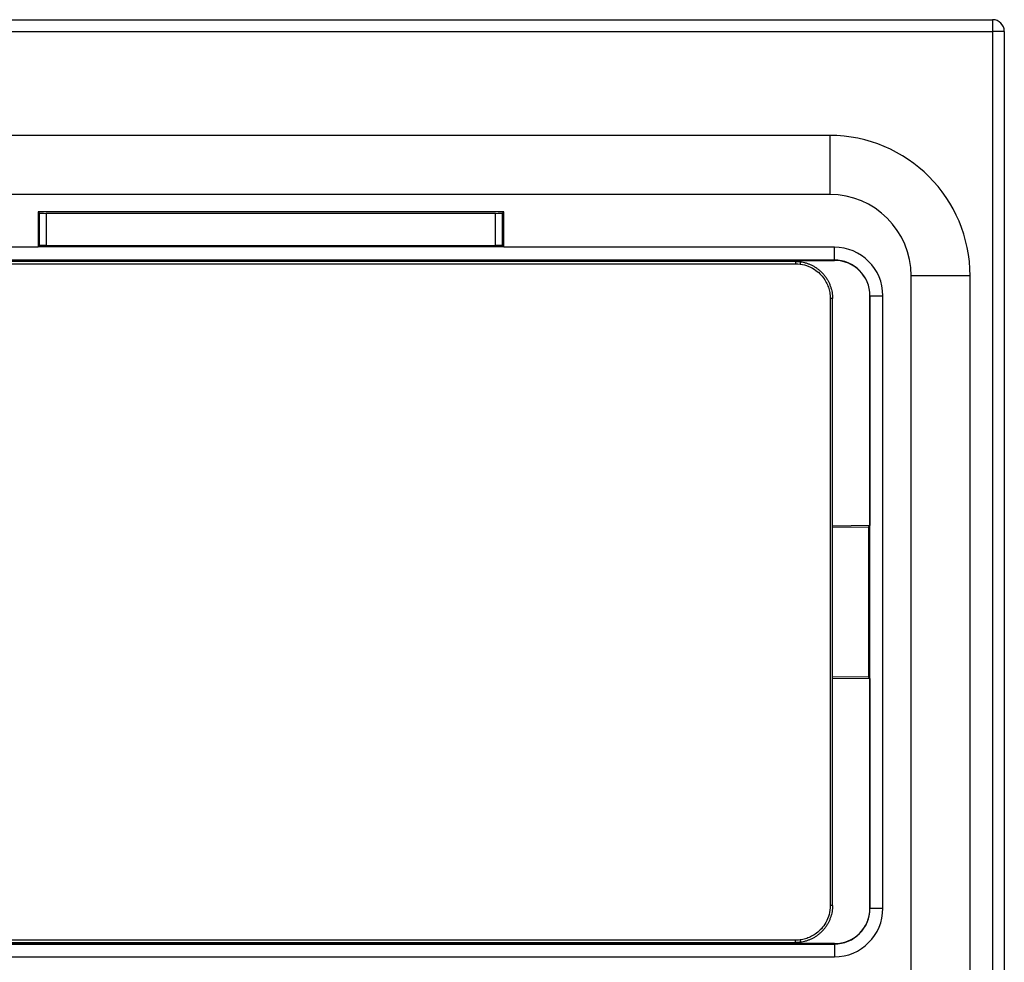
# Model space of a CAD drawing. Header units: inches. Extents: x -14 to 103, y 36 to 194.
# Tile 12 of 12: x 69 to 102, y 161 to 194. Entities that reach past the tile are written whole.
import ezdxf

# ---------------------------------------------------------------- set-up
doc = ezdxf.new("R2010")
doc.units = ezdxf.units.IN
doc.header["$MEASUREMENT"] = 0

# ---------------------------------------------------------------- blocks, each defined once
blk = doc.blocks.new('block 13')
at = {"color": 7, "lineweight": 25}
blk.add_lwpolyline([(96.468, 163.304), (96.468, 184.148)], dxfattribs=at)
blk = doc.blocks.new('block 14')
at = {"color": 7, "lineweight": 25}
blk.add_lwpolyline([(57.948, 162.028), (95.192, 162.028)], dxfattribs=at)
blk = doc.blocks.new('block 16')
at = {"color": 7, "lineweight": 25}
blk.add_lwpolyline([(95.192, 185.424), (57.948, 185.424)], dxfattribs=at)
blk = doc.blocks.new('block 259')
at = {"color": 7, "lineweight": 25}
blk.add_lwpolyline([(101.97, 193.326), (101.97, 120.502)], dxfattribs=at)
blk = doc.blocks.new('block 261')
at = {"color": 7, "lineweight": 25}
blk.add_lwpolyline([(101.194, 125.326), (101.194, 184.926)], dxfattribs=at)
blk = doc.blocks.new('block 262')
at = {"color": 7, "lineweight": 25}
blk.add_open_spline([(101.194, 184.926), (101.194, 187.59), (99.034, 189.75), (96.37, 189.75)], degree=3, dxfattribs=at)
blk = doc.blocks.new('block 263')
at = {"color": 7, "lineweight": 25}
blk.add_lwpolyline([(96.37, 189.75), (57.97, 189.75)], dxfattribs=at)
blk = doc.blocks.new('block 265')
at = {"color": 7, "lineweight": 25}
blk.add_lwpolyline([(53.1, 193.326), (101.97, 193.326)], dxfattribs=at)
blk = doc.blocks.new('block 273')
at = {"color": 7, "lineweight": 25}
blk.add_lwpolyline([(84.888, 185.976), (84.888, 187.075)], dxfattribs=at)
blk = doc.blocks.new('block 274')
at = {"color": 7, "lineweight": 25}
blk.add_lwpolyline([(69.452, 185.976), (84.888, 185.976)], dxfattribs=at)
blk = doc.blocks.new('block 275')
at = {"color": 7, "lineweight": 25}
blk.add_lwpolyline([(69.452, 187.075), (69.452, 185.976)], dxfattribs=at)
blk = doc.blocks.new('block 276')
at = {"color": 7, "lineweight": 25}
blk.add_lwpolyline([(84.888, 187.075), (69.452, 187.075)], dxfattribs=at)
blk = doc.blocks.new('block 280')
at = {"color": 7, "lineweight": 25}
blk.add_open_spline([(84.888, 187.075), (85.017, 187.075), (85.123, 187.079), (85.128, 187.083)], degree=3, dxfattribs=at)
blk = doc.blocks.new('block 281')
at = {"color": 7, "lineweight": 25}
blk.add_lwpolyline([(85.128, 185.968), (85.128, 187.083)], dxfattribs=at)
blk = doc.blocks.new('block 282')
at = {"color": 7, "lineweight": 25}
blk.add_open_spline([(85.128, 185.968), (85.123, 185.972), (85.017, 185.976), (84.888, 185.976)], degree=3, dxfattribs=at)
blk = doc.blocks.new('block 283')
at = {"color": 7, "lineweight": 25}
blk.add_open_spline([(69.212, 187.083), (69.217, 187.079), (69.323, 187.075), (69.452, 187.075)], degree=3, dxfattribs=at)
blk = doc.blocks.new('block 284')
at = {"color": 7, "lineweight": 25}
blk.add_lwpolyline([(69.17, 187.126), (69.212, 187.083)], dxfattribs=at)
blk = doc.blocks.new('block 285')
at = {"color": 7, "lineweight": 25}
blk.add_lwpolyline([(85.17, 187.126), (69.17, 187.126)], dxfattribs=at)
blk = doc.blocks.new('block 286')
at = {"color": 7, "lineweight": 25}
blk.add_lwpolyline([(85.17, 187.126), (85.128, 187.083)], dxfattribs=at)
blk = doc.blocks.new('block 288')
at = {"color": 7, "lineweight": 25}
blk.add_lwpolyline([(85.17, 185.927), (69.17, 185.927)], dxfattribs=at)
blk = doc.blocks.new('block 289')
at = {"color": 7, "lineweight": 25}
blk.add_lwpolyline([(69.17, 185.926), (69.212, 185.968)], dxfattribs=at)
blk = doc.blocks.new('block 290')
at = {"color": 7, "lineweight": 25}
blk.add_open_spline([(69.452, 185.976), (69.323, 185.976), (69.217, 185.972), (69.212, 185.968)], degree=3, dxfattribs=at)
blk = doc.blocks.new('block 291')
at = {"color": 7, "lineweight": 25}
blk.add_lwpolyline([(85.17, 185.926), (85.128, 185.968)], dxfattribs=at)
blk = doc.blocks.new('block 292')
at = {"color": 7, "lineweight": 25}
blk.add_lwpolyline([(69.212, 187.083), (69.212, 185.968)], dxfattribs=at)
blk = doc.blocks.new('block 293')
at = {"color": 7, "lineweight": 25}
blk.add_lwpolyline([(101.97, 193.726), (101.97, 193.326)], dxfattribs=at)
blk = doc.blocks.new('block 294')
at = {"color": 7, "lineweight": 25}
blk.add_lwpolyline([(52.513, 193.726), (101.97, 193.726)], dxfattribs=at)
blk = doc.blocks.new('block 295')
at = {"color": 7, "lineweight": 25}
blk.add_lwpolyline([(101.194, 184.926), (100.061, 184.926), (99.17, 184.926)], dxfattribs=at)
blk = doc.blocks.new('block 296')
at = {"color": 7, "lineweight": 25}
blk.add_open_spline([(99.17, 184.926), (99.17, 186.472), (97.917, 187.726), (96.37, 187.726)], degree=3, dxfattribs=at)
blk = doc.blocks.new('block 297')
at = {"color": 7, "lineweight": 25}
blk.add_lwpolyline([(96.37, 189.75), (96.37, 188.616), (96.37, 187.726)], dxfattribs=at)
blk = doc.blocks.new('block 298')
at = {"color": 7, "lineweight": 25}
blk.add_lwpolyline([(99.17, 125.326), (99.17, 184.926)], dxfattribs=at)
blk = doc.blocks.new('block 299')
at = {"color": 7, "lineweight": 25}
blk.add_lwpolyline([(96.37, 187.726), (57.97, 187.726)], dxfattribs=at)
blk = doc.blocks.new('block 300')
at = {"color": 7, "lineweight": 25}
blk.add_open_spline([(102.37, 193.326), (102.37, 193.547), (102.191, 193.726), (101.97, 193.726)], degree=3, dxfattribs=at)
blk = doc.blocks.new('block 301')
at = {"color": 7, "lineweight": 25}
blk.add_lwpolyline([(102.37, 193.326), (101.97, 193.326)], dxfattribs=at)
blk = doc.blocks.new('block 302')
at = {"color": 7, "lineweight": 25}
blk.add_lwpolyline([(102.37, 193.326), (102.37, 120.109)], dxfattribs=at)
blk = doc.blocks.new('block 304')
at = {"color": 7, "lineweight": 25}
blk.add_lwpolyline([(85.17, 185.919), (85.17, 187.126)], dxfattribs=at)
blk = doc.blocks.new('block 305')
at = {"color": 7, "lineweight": 25}
blk.add_lwpolyline([(69.17, 187.126), (69.17, 185.919)], dxfattribs=at)
blk = doc.blocks.new('block 315')
at = {"color": 7, "lineweight": 25}
blk.add_lwpolyline([(57.81, 161.539), (96.53, 161.539)], dxfattribs=at)
blk = doc.blocks.new('block 316')
at = {"color": 7, "lineweight": 25}
blk.add_open_spline([(96.53, 161.539), (97.451, 161.539), (98.197, 162.285), (98.197, 163.206)], degree=3, dxfattribs=at)
blk = doc.blocks.new('block 317')
at = {"color": 7, "lineweight": 25}
blk.add_lwpolyline([(98.197, 163.206), (98.197, 184.246)], dxfattribs=at)
blk = doc.blocks.new('block 318')
at = {"color": 7, "lineweight": 25}
blk.add_open_spline([(98.197, 184.246), (98.197, 185.166), (97.451, 185.913), (96.53, 185.913)], degree=3, dxfattribs=at)
blk = doc.blocks.new('block 319')
at = {"color": 7, "lineweight": 25}
blk.add_lwpolyline([(96.53, 185.913), (85.17, 185.913)], dxfattribs=at)
blk = doc.blocks.new('block 320')
at = {"color": 7, "lineweight": 25}
blk.add_lwpolyline([(69.17, 185.913), (57.81, 185.913)], dxfattribs=at)
blk = doc.blocks.new('block 335')
at = {"color": 7, "lineweight": 25}
blk.add_lwpolyline([(96.53, 185.471), (57.81, 185.471)], dxfattribs=at)
blk = doc.blocks.new('block 337')
at = {"color": 7, "lineweight": 25}
blk.add_lwpolyline([(96.53, 185.471), (96.53, 185.913)], dxfattribs=at)
blk = doc.blocks.new('block 341')
at = {"color": 7, "lineweight": 25}
blk.add_open_spline([(96.53, 161.98), (97.207, 161.98), (97.755, 162.529), (97.755, 163.206)], degree=3, dxfattribs=at)
blk = doc.blocks.new('block 342')
at = {"color": 7, "lineweight": 25}
blk.add_lwpolyline([(97.755, 163.206), (98.197, 163.206)], dxfattribs=at)
blk = doc.blocks.new('block 343')
at = {"color": 7, "lineweight": 25}
blk.add_lwpolyline([(96.53, 161.98), (96.53, 161.539)], dxfattribs=at)
blk = doc.blocks.new('block 346')
at = {"color": 7, "lineweight": 25}
blk.add_lwpolyline([(57.81, 161.98), (96.53, 161.98)], dxfattribs=at)
blk = doc.blocks.new('block 347')
at = {"color": 7, "lineweight": 25}
blk.add_lwpolyline([(97.755, 163.206), (97.755, 184.246)], dxfattribs=at)
blk = doc.blocks.new('block 348')
at = {"color": 7, "lineweight": 25}
blk.add_lwpolyline([(97.755, 184.246), (98.197, 184.246)], dxfattribs=at)
blk = doc.blocks.new('block 350')
at = {"color": 7, "lineweight": 25}
blk.add_open_spline([(97.755, 184.246), (97.755, 184.922), (97.207, 185.471), (96.53, 185.471)], degree=3, dxfattribs=at)
blk = doc.blocks.new('block 378')
at = {"color": 7, "lineweight": 25}
blk.add_lwpolyline([(57.81, 162.006), (95.356, 162.006)], dxfattribs=at)
blk = doc.blocks.new('block 379')
at = {"color": 7, "lineweight": 25}
blk.add_lwpolyline([(96.53, 161.995), (95.356, 162.006)], dxfattribs=at)
blk = doc.blocks.new('block 380')
at = {"color": 7, "lineweight": 25}
blk.add_lwpolyline([(96.53, 161.98), (96.53, 161.995)], dxfattribs=at)
blk = doc.blocks.new('block 381')
at = {"color": 7, "lineweight": 25}
blk.add_open_spline([(96.53, 161.995), (97.199, 161.988), (97.746, 162.525), (97.753, 163.194), (97.753, 163.198), (97.753, 163.202), (97.753, 163.206)], degree=3, knots=[0, 0, 0, 0, 1, 1, 1, 2, 2, 2, 2], dxfattribs=at)
blk = doc.blocks.new('block 382')
at = {"color": 7, "lineweight": 25}
blk.add_lwpolyline([(97.753, 163.206), (97.755, 163.206)], dxfattribs=at)
blk = doc.blocks.new('block 383')
at = {"color": 7, "lineweight": 25}
blk.add_lwpolyline([(96.53, 185.457), (96.53, 185.471)], dxfattribs=at)
blk = doc.blocks.new('block 384')
at = {"color": 7, "lineweight": 25}
blk.add_lwpolyline([(95.356, 185.446), (96.53, 185.457)], dxfattribs=at)
blk = doc.blocks.new('block 385')
at = {"color": 7, "lineweight": 25}
blk.add_lwpolyline([(95.356, 185.446), (57.81, 185.446)], dxfattribs=at)
blk = doc.blocks.new('block 387')
at = {"color": 7, "lineweight": 25}
blk.add_lwpolyline([(97.753, 171.103), (97.753, 163.206)], dxfattribs=at)
blk = doc.blocks.new('block 388')
at = {"color": 7, "lineweight": 25}
blk.add_lwpolyline([(97.709, 171.147), (97.753, 171.103)], dxfattribs=at)
blk = doc.blocks.new('block 389')
at = {"color": 7, "lineweight": 25}
blk.add_lwpolyline([(97.709, 176.305), (97.709, 171.147)], dxfattribs=at)
blk = doc.blocks.new('block 390')
at = {"color": 7, "lineweight": 25}
blk.add_lwpolyline([(97.753, 176.349), (97.709, 176.305)], dxfattribs=at)
blk = doc.blocks.new('block 391')
at = {"color": 7, "lineweight": 25}
blk.add_lwpolyline([(97.753, 184.246), (97.753, 176.349)], dxfattribs=at)
blk = doc.blocks.new('block 392')
at = {"color": 7, "lineweight": 25}
blk.add_lwpolyline([(97.755, 184.246), (97.753, 184.246)], dxfattribs=at)
blk = doc.blocks.new('block 395')
at = {"color": 7, "lineweight": 25}
blk.add_open_spline([(97.753, 184.246), (97.753, 184.915), (97.211, 185.457), (96.542, 185.457), (96.538, 185.457), (96.534, 185.457), (96.53, 185.457)], degree=3, knots=[0, 0, 0, 0, 1, 1, 1, 2, 2, 2, 2], dxfattribs=at)
blk = doc.blocks.new('block 399')
at = {"color": 7, "lineweight": 25}
blk.add_lwpolyline([(95.356, 162.132), (95.356, 162.006)], dxfattribs=at)
blk = doc.blocks.new('block 400')
at = {"color": 7, "lineweight": 25}
blk.add_lwpolyline([(96.468, 171.115), (97.753, 171.103)], dxfattribs=at)
blk = doc.blocks.new('block 401')
at = {"color": 7, "lineweight": 25}
blk.add_lwpolyline([(97.753, 176.349), (96.468, 176.336)], dxfattribs=at)
blk = doc.blocks.new('block 402')
at = {"color": 7, "lineweight": 25}
blk.add_lwpolyline([(95.356, 185.446), (95.356, 185.319)], dxfattribs=at)
blk = doc.blocks.new('block 403')
at = {"color": 7, "lineweight": 25}
blk.add_lwpolyline([(97.709, 171.147), (96.468, 171.158)], dxfattribs=at)
blk = doc.blocks.new('block 404')
at = {"color": 7, "lineweight": 25}
blk.add_lwpolyline([(96.468, 176.294), (97.709, 176.305)], dxfattribs=at)
blk = doc.blocks.new('block 1120')
at = {"color": 7, "lineweight": 25}
blk.add_lwpolyline([(96.468, 184.148), (96.468, 184.148)], dxfattribs=at)
blk = doc.blocks.new('block 1121')
at = {"color": 7, "lineweight": 25}
blk.add_open_spline([(95.192, 185.344), (95.304, 185.344), (95.407, 185.329), (95.506, 185.302), (95.604, 185.275), (95.697, 185.237), (95.778, 185.191), (95.86, 185.145), (95.932, 185.092), (95.992, 185.038), (96.053, 184.983), (96.104, 184.927), (96.146, 184.87), (96.189, 184.814), (96.224, 184.758), (96.253, 184.702), (96.282, 184.646), (96.305, 184.592), (96.324, 184.535), (96.343, 184.478), (96.359, 184.42), (96.37, 184.355), (96.381, 184.292), (96.388, 184.222), (96.388, 184.148)], degree=3, knots=[0, 0, 0, 0, 1, 1, 1, 2, 2, 2, 3, 3, 3, 4, 4, 4, 5, 5, 5, 6, 6, 6, 7, 7, 7, 8, 8, 8, 8], dxfattribs=at)
blk = doc.blocks.new('block 1122')
at = {"color": 7, "lineweight": 25}
blk.add_open_spline([(95.192, 185.423), (95.228, 185.422), (95.263, 185.422), (95.298, 185.419), (95.333, 185.416), (95.368, 185.412), (95.403, 185.406), (95.437, 185.4), (95.472, 185.393), (95.506, 185.384), (95.54, 185.376), (95.574, 185.365), (95.607, 185.354), (95.64, 185.343), (95.673, 185.33), (95.705, 185.316), (95.737, 185.302), (95.769, 185.286), (95.8, 185.269), (95.831, 185.253), (95.861, 185.235), (95.89, 185.216), (95.92, 185.196), (95.948, 185.176), (95.976, 185.154), (96.004, 185.133), (96.03, 185.11), (96.056, 185.086), (96.082, 185.063), (96.107, 185.038), (96.131, 185.012), (96.155, 184.986), (96.177, 184.959), (96.199, 184.932), (96.22, 184.904), (96.241, 184.875), (96.26, 184.846), (96.279, 184.816), (96.297, 184.786), (96.314, 184.755), (96.331, 184.724), (96.346, 184.693), (96.36, 184.661), (96.374, 184.629), (96.387, 184.596), (96.398, 184.563), (96.41, 184.529), (96.42, 184.496), (96.429, 184.462), (96.437, 184.428), (96.444, 184.393), (96.45, 184.358), (96.456, 184.324), (96.461, 184.289), (96.463, 184.254), (96.466, 184.219), (96.467, 184.183), (96.468, 184.148)], degree=3, knots=[0, 0, 0, 0, 1, 1, 1, 2, 2, 2, 3, 3, 3, 4, 4, 4, 5, 5, 5, 6, 6, 6, 7, 7, 7, 8, 8, 8, 9, 9, 9, 10, 10, 10, 11, 11, 11, 12, 12, 12, 13, 13, 13, 14, 14, 14, 15, 15, 15, 16, 16, 16, 17, 17, 17, 18, 18, 18, 19, 19, 19, 19], dxfattribs=at)
blk = doc.blocks.new('block 1126')
at = {"color": 7, "lineweight": 25}
blk.add_open_spline([(96.388, 163.304), (96.388, 163.194), (96.373, 163.09), (96.347, 162.992), (96.321, 162.894), (96.282, 162.802), (96.237, 162.72), (96.191, 162.638), (96.138, 162.567), (96.084, 162.506), (96.03, 162.445), (95.973, 162.395), (95.917, 162.352), (95.861, 162.309), (95.804, 162.274), (95.749, 162.245), (95.693, 162.216), (95.638, 162.192), (95.581, 162.173), (95.525, 162.153), (95.465, 162.138), (95.401, 162.126), (95.337, 162.115), (95.267, 162.108), (95.192, 162.108)], degree=3, knots=[0, 0, 0, 0, 1, 1, 1, 2, 2, 2, 3, 3, 3, 4, 4, 4, 5, 5, 5, 6, 6, 6, 7, 7, 7, 8, 8, 8, 8], dxfattribs=at)
blk = doc.blocks.new('block 1127')
at = {"color": 7, "lineweight": 25}
blk.add_lwpolyline([(96.468, 163.304), (96.468, 163.304)], dxfattribs=at)
blk = doc.blocks.new('block 1128')
at = {"color": 7, "lineweight": 25}
blk.add_open_spline([(96.468, 163.304), (96.467, 163.268), (96.466, 163.233), (96.463, 163.198), (96.461, 163.163), (96.456, 163.128), (96.45, 163.093), (96.444, 163.059), (96.437, 163.024), (96.429, 162.99), (96.42, 162.956), (96.41, 162.922), (96.398, 162.889), (96.387, 162.856), (96.374, 162.823), (96.36, 162.791), (96.346, 162.759), (96.331, 162.727), (96.314, 162.696), (96.297, 162.666), (96.279, 162.635), (96.26, 162.606), (96.241, 162.576), (96.22, 162.548), (96.199, 162.52), (96.177, 162.492), (96.155, 162.466), (96.131, 162.44), (96.107, 162.414), (96.082, 162.389), (96.056, 162.365), (96.03, 162.342), (96.004, 162.319), (95.976, 162.297), (95.948, 162.276), (95.92, 162.255), (95.89, 162.236), (95.861, 162.217), (95.831, 162.199), (95.8, 162.182), (95.769, 162.166), (95.737, 162.15), (95.705, 162.136), (95.673, 162.122), (95.64, 162.109), (95.607, 162.098), (95.574, 162.086), (95.54, 162.076), (95.506, 162.068), (95.472, 162.059), (95.437, 162.052), (95.403, 162.046), (95.368, 162.04), (95.333, 162.036), (95.298, 162.033), (95.263, 162.03), (95.228, 162.029), (95.192, 162.029)], degree=3, knots=[0, 0, 0, 0, 1, 1, 1, 2, 2, 2, 3, 3, 3, 4, 4, 4, 5, 5, 5, 6, 6, 6, 7, 7, 7, 8, 8, 8, 9, 9, 9, 10, 10, 10, 11, 11, 11, 12, 12, 12, 13, 13, 13, 14, 14, 14, 15, 15, 15, 16, 16, 16, 17, 17, 17, 18, 18, 18, 19, 19, 19, 19], dxfattribs=at)
blk = doc.blocks.new('block 1132')
at = {"color": 7, "lineweight": 25}
blk.add_lwpolyline([(96.388, 184.148), (96.388, 163.304)], dxfattribs=at)
blk = doc.blocks.new('block 1133')
at = {"color": 7, "lineweight": 25}
blk.add_lwpolyline([(95.192, 162.108), (57.948, 162.108)], dxfattribs=at)
blk = doc.blocks.new('block 1135')
at = {"color": 7, "lineweight": 25}
blk.add_lwpolyline([(57.948, 185.344), (95.192, 185.344)], dxfattribs=at)
blk = doc.blocks.new('block 1319')
at = {"color": 253, "lineweight": 25}
blk.add_lwpolyline([(96.468, 184.148), (96.388, 184.148)], dxfattribs=at)
blk = doc.blocks.new('block 1320')
at = {"color": 253, "lineweight": 25}
blk.add_lwpolyline([(95.192, 185.424), (95.192, 185.344)], dxfattribs=at)
blk = doc.blocks.new('block 1323')
at = {"color": 253, "lineweight": 25}
blk.add_lwpolyline([(95.192, 162.028), (95.192, 162.108)], dxfattribs=at)
blk = doc.blocks.new('block 1324')
at = {"color": 253, "lineweight": 25}
blk.add_lwpolyline([(96.468, 163.304), (96.388, 163.304)], dxfattribs=at)

msp = doc.modelspace()

# ---------------------------------------------------------------- block references
for name in ['block 294', 'block 293', 'block 300', 'block 265', 'block 259', 'block 301', 'block 302', 'block 263', 'block 262', 'block 297', 'block 299', 'block 296', 'block 284', 'block 285', 'block 305', 'block 286', 'block 304', 'block 283', 'block 292', 'block 275', 'block 276', 'block 280', 'block 273', 'block 281', 'block 320', 'block 289', 'block 288', 'block 290', 'block 274', 'block 282', 'block 291', 'block 319', 'block 318', 'block 337', 'block 335', 'block 385', 'block 16', 'block 1320', 'block 1122', 'block 384', 'block 402', 'block 350', 'block 383', 'block 395', 'block 1135', 'block 1121', 'block 295', 'block 298', 'block 261', 'block 1132', 'block 1319', 'block 13', 'block 1120', 'block 391', 'block 392', 'block 347', 'block 348', 'block 317', 'block 401', 'block 404', 'block 390', 'block 389', 'block 403', 'block 400', 'block 388', 'block 387', 'block 1126', 'block 1128', 'block 1324', 'block 1127', 'block 316', 'block 341', 'block 381', 'block 382', 'block 342', 'block 1133', 'block 1323', 'block 399', 'block 378', 'block 346', 'block 14', 'block 379', 'block 380', 'block 343', 'block 315']:
    msp.add_blockref(name, (0, 0))

doc.saveas('drawing.dxf')
